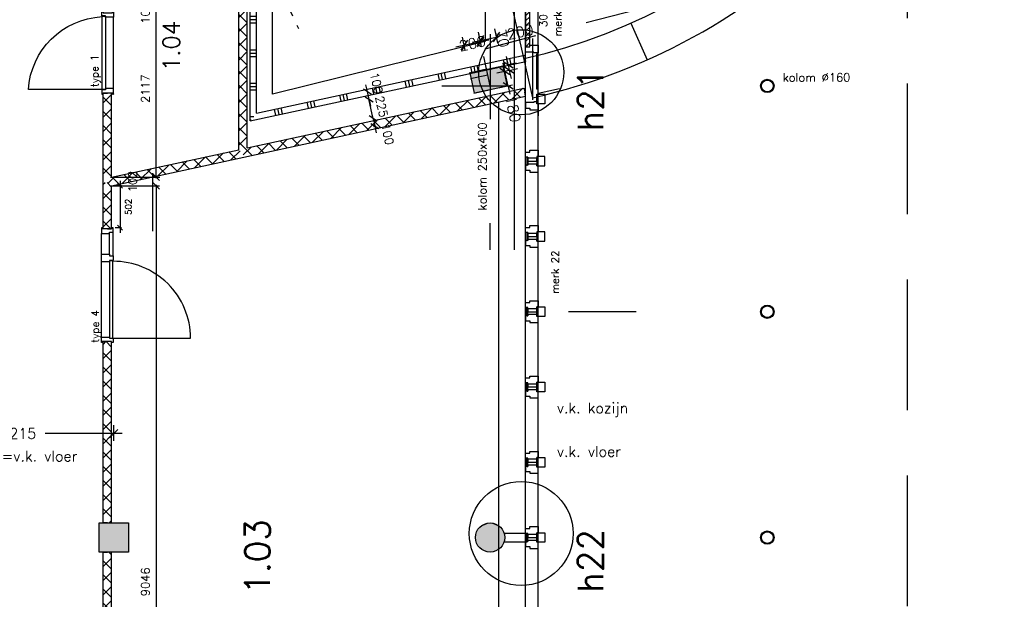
# Model space of a CAD drawing. Extents: x -84256 to 172857, y -58817 to 112048.
# Tile 69 of 90: x 39858 to 51630, y 60708 to 67639. Entities that reach past the tile are written whole.
import ezdxf

# ---------------------------------------------------------------- set-up
doc = ezdxf.new("R2010")
doc.units = 0
doc.header["$LTSCALE"] = 50
doc.header["$MEASUREMENT"] = 0
doc.header["$PDMODE"] = 3
doc.header["$PDSIZE"] = 0.001
for name, pattern in [('DASHDOT', [25, 12.5, -6.25, 0, -6.25]), ('DASHED', [0.75, 0.5, -0.25]), ('HIDDEN', [9.375, 6.25, -3.125])]:
    doc.linetypes.add(name, pattern=pattern)
doc.layers.get('0').update_dxf_attribs({"linetype": 'CONTINUOUS'})
doc.layers.get('DEFPOINTS').update_dxf_attribs({"linetype": 'CONTINUOUS'})
for name, color, linetype in [('_BRANDCOMPART', 6, 'DASHDOT'), ('_DETAILNUMMERS', 4, 'CONTINUOUS'), ('_DETAILNUMMERSTEKST', 4, 'CONTINUOUS'), ('_INSTALLATIES_A1C', 1, 'DASHED'), ('A--01A1_ACEER', 1, 'CONTINUOUS'), ('A--A22--_F-23-', 9, 'CONTINUOUS'), ('A--A22--_F123-', 9, 'CONTINUOUS'), ('A--A28--_F12--', 7, 'CONTINUOUS'), ('A--A42--_F-23-', 9, 'CONTINUOUS'), ('A--L21--', 3, 'CONTINUOUS'), ('A--L21D2_BUITENWAND', 2, 'CONTINUOUS'), ('A--L22--_F-2--', 7, 'CONTINUOUS'), ('A--L22--_F123-', 7, 'CONTINUOUS'), ('A--L22A2_BINNENWAND', 2, 'CONTINUOUS'), ('A--L22A4_BINNENWAND', 4, 'CONTINUOUS'), ('A--L28--', 7, 'CONTINUOUS'), ('A--L28--_F12--', 7, 'CONTINUOUS'), ('A--L32--', 7, 'CONTINUOUS'), ('A--L32--_F123-', 1, 'CONTINUOUS'), ('A--L32--_F123-DRAAIR', 7, 'CONTINUOUS'), ('A--L42--', 7, 'CONTINUOUS'), ('A--L42--_F-23-', 7, 'CONTINUOUS'), ('A--M$1A-_F123-', 1, 'CONTINUOUS'), ('A--M1$A-_F123-', 1, 'CONTINUOUS'), ('A--T$1A-25_TEKST', 2, 'CONTINUOUS'), ('A--T$1A-_F123-_R', 4, 'CONTINUOUS'), ('A--T01A-25_TEKST', 2, 'CONTINUOUS'), ('TEKSTKOZIJNMERK', 2, 'CONTINUOUS'), ('X--LR---_CP', 7, 'CONTINUOUS')]:
    doc.layers.add(name, color=color, linetype=linetype)
doc.layers.add('bruto vloeroppervlak', color=3, linetype='CONTINUOUS', plot=False)
doc.styles.add('ALFA-0_25', font='ROMANS')
doc.styles.add('B-01', font='SIMPLEX.SHX', dxfattribs={"width": 0.8, "height": 4.5})
doc.styles.add('HIEMSTRA', font='romans.shx')
doc.linetypes.add('BATTING', pattern='A,0.0001,-0.1,[134,ltypeshp.shx,S=0.1,R=0,X=-0.1,Y=0],-0.2,[134,ltypeshp.shx,S=0.1,R=180,X=0.1,Y=0],-0.1', length=0.4001)
doc.dimstyles.new('BEILEN', dxfattribs={"dimscale": 40, "dimtxt": 2.5, "dimasz": 2, "dimexe": 0.3, "dimexo": 0.3, "dimgap": 2, "dimtad": 1, "dimdec": 0, "dimzin": 0, "dimdsep": 46, "dimtxsty": 'HIEMSTRA', "dimblk1": 'OBLIQUE', "dimblk2": 'OBLIQUE', "dimsah": 1, "dimcen": -0.09, "dimdle": 0.3, "dimse1": 1, "dimclrd": 2, "dimclre": 2, "dimclrt": 3, "dimadec": 0, "dimazin": 0, "dimtfac": 1, "dimtdec": 4, "dimtofl": 0, "dimtmove": 2, "dimatfit": 3, "dimldrblk": 'OBLIQUE', "dimfxl": 1, "dimtvp": 625, "dimtolj": 1, "dimtzin": 0, "dimarcsym": 0})
doc.dimstyles.new('STANDARD$0', dxfattribs={"dimscale": 50, "dimtxt": 2.5, "dimasz": 2, "dimexe": 2, "dimexo": 0, "dimgap": 2, "dimtad": 1, "dimdec": 0, "dimzin": 0, "dimdsep": 46, "dimtxsty": 'ALFA-0_25', "dimblk1": 'OBLIQUE', "dimblk2": 'OBLIQUE', "dimsah": 1, "dimcen": -3, "dimdle": 2, "dimclrd": 1, "dimclre": 1, "dimclrt": 2, "dimadec": 0, "dimazin": 0, "dimtfac": 0.666667, "dimtofl": 0, "dimtmove": 2, "dimatfit": 3, "dimldrblk": 'OBLIQUE', "dimfxl": 1, "dimtvp": 0.833333, "dimtolj": 1, "dimtzin": 0, "dimarcsym": 0})
pattern_1 = [(45, (-42527.06, -66043.89), (-84.85281, 84.85281), []), (135, (-42527.06, -66043.89), (-84.85281, -84.85281), [])]
pattern_2 = [(45, (-40907.13, -65693.27), (-84.85281, 84.85281), []), (135, (-40907.13, -65693.27), (-84.85281, -84.85281), [])]

# ---------------------------------------------------------------- blocks, each defined once
blk = doc.blocks.new('dr_930type4')
at = {"layer": 'A--L32--_F123-', "color": 1}
for p, q in [((67, 0), (1307, 0)), ((1057, -94), (1307, -94)), ((1038, -139), (1322, -139))]:
    blk.add_line(p, q, dxfattribs=at)
at = {"layer": 'A--L32--_F123-'}
for points in [[(0, -9), (0, 0), (67, 0), (67, -94), (52, -94), (52, -139), (0, -139), (0, -121), (12, -121), (12, -9), (0, -9)], [(969, 0), (1055, 0), (1057, 0), (1057, -94), (1057, -94), (1040, -94), (1040, -137), (1038, -139), (986, -139), (984, -137), (984, -94), (969, -94), (967, -94), (967, 0)], [(1374, -9), (1374, 0), (1307, 0), (1307, -94), (1322, -94), (1322, -139), (1374, -139), (1374, -121), (1362, -121), (1362, -9), (1374, -9)], [(54, -96), (54, -136), (980, -136), (977, -96), (54, -96)]]:
    blk.add_lwpolyline(points, close=True, dxfattribs=at)
blk.add_point((1374, 0), dxfattribs=at)
blk.add_point((1374, 0), dxfattribs=at)
at = {"layer": 'A--L32--_F123-DRAAIR', "color": 1}
blk.add_lwpolyline([(54, -136), (54, -1066, 0.414214), (973, -136)], format="xyb", dxfattribs=at)
at = {"layer": 'X--LR---_CP', "color": 1, "linetype": 'Continuous'}
blk.add_point((0, 0), dxfattribs=at)
at = {"layer": 'X--LR---_CP', "color": 1}
blk.add_point((982, 0), dxfattribs=at)
blk = doc.blocks.new('*U1176')
at = {"layer": 'A--A22--_F123-', "linetype": 'Continuous'}
h = blk.add_hatch(dxfattribs=at)
h.set_pattern_fill('ALFAKRS', color=256, scale=120, style=0)
h.set_pattern_definition([(45, (-40907.13, -61621.86), (-84.85281, 84.85281), []), (135, (-40907.13, -61621.86), (-84.85281, -84.85281), [])])
h.paths.add_polyline_path([(0, 0), (-50, 0), (-50, 2167), (0, 2167), (50, 2167), (50, 0)])
at = {"layer": 'A--L22--_F-2--', "color": 2, "linetype": 'Continuous'}
for points in [[(0, 0), (-50, 0), (-50, 2167), (0, 2167)], [(0, 0), (50, 0), (50, 2167), (0, 2167)]]:
    blk.add_lwpolyline(points, dxfattribs=at)
blk = doc.blocks.new('*U1148')
at = {"layer": 'A--A22--_F123-', "linetype": 'Continuous'}
h = blk.add_hatch(dxfattribs=at)
h.set_pattern_fill('ALFAKRS', color=256, scale=120, style=0)
h.set_pattern_definition(pattern_1)
h.paths.add_polyline_path([(0, 0), (50, 62), (3359, 778), (3369, 729), (3380, 680), (11, -49)])
at = {"layer": 'A--L22--_F-2--', "color": 2, "linetype": 'Continuous'}
for points in [[(11, -49), (11, -49), (3380, 680), (3369, 729)], [(50, 62), (50, 62), (3359, 778), (3369, 729)]]:
    blk.add_lwpolyline(points, dxfattribs=at)
blk = doc.blocks.new('*U1140')
at = {"layer": 'A--A22--_F123-', "linetype": 'Continuous'}
h = blk.add_hatch(dxfattribs=at)
h.set_pattern_fill('ALFAKRS', color=256, scale=120, style=0)
h.set_pattern_definition([(45, (-40907.13, -60203.86), (-84.85281, 84.85281), []), (135, (-40907.13, -60203.86), (-84.85281, -84.85281), [])])
h.paths.add_polyline_path([(0, 0), (-50, 0), (-50, 1068), (0, 1068), (50, 1068), (50, 0)])
at = {"layer": 'A--L22--_F-2--', "color": 2, "linetype": 'Continuous'}
for points in [[(-50, 0), (-50, 0), (-50, 1068), (0, 1068)], [(50, 0), (50, 0), (50, 1068), (0, 1068)]]:
    blk.add_lwpolyline(points, dxfattribs=at)
blk = doc.blocks.new('*U1098')
at = {"layer": 'A--A22--_F123-', "linetype": 'Continuous'}
h = blk.add_hatch(dxfattribs=at)
h.set_pattern_fill('ALFAKRS', color=256, scale=120, style=0)
h.set_pattern_definition(pattern_1)
h.paths.add_polyline_path([(0, 0), (-50, 40), (-50, 1829), (0, 1879), (50, 1929), (50, 62)])
at = {"layer": 'A--L22--_F-2--', "color": 2, "linetype": 'Continuous'}
for points in [[(50, 62), (50, 62), (50, 1929), (50, 1929)], [(-50, 40), (-50, 40), (-50, 1829), (-50, 1829)]]:
    blk.add_lwpolyline(points, dxfattribs=at)
blk = doc.blocks.new('*U1097')
at = {"layer": 'A--A22--_F-23-', "linetype": 'Continuous'}
h = blk.add_hatch(dxfattribs=at)
h.set_pattern_fill('ALFAPLST', color=256, scale=400, style=0)
h.set_pattern_definition([(0, (0, 0), (0, 400), []), (0, (0, 40), (0, 400), []), (0, (0, 80), (0, 400), [])])
h.paths.add_polyline_path([(0, 0), (-38, -46), (-38, 1535), (0, 1573), (38, 1610), (38, 46)])
at = {"layer": 'A--L22--_F123-', "color": 1, "linetype": 'Continuous'}
for points in [[(-38, -46), (-38, -46), (-38, 1535), (-38, 1535)], [(38, 46), (38, 46), (38, 1610), (38, 1610)]]:
    blk.add_lwpolyline(points, dxfattribs=at)
blk = doc.blocks.new('dr_880 type1')
at = {"layer": 'A--L32--_F123-', "color": 1}
blk.add_line((67, 0), (917, 0), dxfattribs=at)
at = {"layer": 'A--L32--_F123-'}
for points in [[(0, 9), (0, 0), (67, 0), (67, 94), (50, 94), (50, 139), (0, 139), (0, 121), (12, 121), (12, 9), (0, 9)], [(52, 96), (52, 136), (932, 136), (929, 96), (52, 96)], [(984, 9), (984, 0), (917, 0), (917, 94), (934, 94), (934, 139), (984, 139), (984, 121), (972, 121), (972, 9), (984, 9)]]:
    blk.add_lwpolyline(points, close=True, dxfattribs=at)
at = {"layer": 'A--L32--_F123-DRAAIR', "color": 1}
blk.add_lwpolyline([(52, 136), (52, 1016, -0.381848), (925, 136)], format="xyb", dxfattribs=at)
at = {"layer": 'X--LR---_CP', "color": 1}
for p in [(12, 121), (12, 9)]:
    blk.add_point(p, dxfattribs=at)
at = {"layer": 'X--LR---_CP', "color": 2}
for p in [(972, 121), (972, 9)]:
    blk.add_point(p, dxfattribs=at)
at = {"layer": 'X--LR---_CP'}
blk.add_point((0, 0), dxfattribs=at)
blk = doc.blocks.new('*U1094')
at = {"layer": 'A--A22--_F123-', "linetype": 'Continuous'}
h = blk.add_hatch(dxfattribs=at)
h.set_pattern_fill('ALFAKRS', color=256, scale=120, style=0)
h.set_pattern_definition(pattern_2)
h.paths.add_polyline_path([(0, 0), (-50, 0), (-50, 1069), (0, 1069), (50, 1069), (50, 62)])
at = {"layer": 'A--L22--_F-2--', "color": 2, "linetype": 'Continuous'}
for points in [[(-50, 0), (-50, 0), (-50, 1069), (0, 1069)], [(50, 62), (50, 62), (50, 1069), (0, 1069)]]:
    blk.add_lwpolyline(points, dxfattribs=at)
blk = doc.blocks.new('KOLOMSTAAL_160')
at = {"layer": 'A--01A1_ACEER', "linetype": 'Continuous'}
h = blk.add_hatch(color=256, dxfattribs=at)
edge = h.paths.add_edge_path()
edge.add_arc((-191476, 112325), 80, 0, 360)
edge = h.paths.add_edge_path(flags=16)
edge.add_arc((-191476, 112325), 70, 0, 360)
at = {"linetype": 'Continuous'}
for radius in [80, 70]:
    blk.add_circle((-191476, 112325), radius, dxfattribs=at)
blk = doc.blocks.new('Q020437-')
at = {"layer": 'A--A28--_F12--', "color": 8}
for points in [[(-175, -175), (-175, 175), (175, 175)], [(-175, -175), (175, 175), (175, -175)]]:
    blk.add_solid(points, dxfattribs=at)
at = {"layer": 'A--L28--_F12--', "color": 3, "linetype": 'Continuous'}
blk.add_lwpolyline([(-175, -175), (-175, 175), (175, 175), (175, -175)], close=True, dxfattribs=at)
at = {"layer": 'X--LR---_CP'}
for p in [(-175, 0), (-175, 0), (175, 0)]:
    blk.add_point(p, dxfattribs=at)
blk = doc.blocks.new('Q020478-')
at = {"layer": 'A--A28--_F12--', "color": 8}
for points in [[(0, 175), (-162, -67), (-175, 0)], [(0, 175), (-175, 0), (-162, 67)], [(0, 175), (-124, -124), (-162, -67)], [(0, 175), (-162, 67), (-124, 124)], [(0, 175), (-67, -162), (-124, -124)], [(0, 175), (-124, 124), (-67, 162)], [(0, 175), (0, -175), (-67, -162)], [(0, 175), (67, 162), (124, 124)], [(0, 175), (124, 124), (162, 67)], [(0, 175), (162, 67), (175, 0)], [(0, 175), (175, 0), (162, -67)], [(0, 175), (162, -67), (124, -124)], [(0, 175), (124, -124), (67, -162)], [(0, 175), (67, -162), (0, -175)]]:
    blk.add_solid(points, dxfattribs=at)
at = {"layer": 'A--L28--_F12--', "color": 3, "linetype": 'Continuous'}
blk.add_lwpolyline([(0, 175, -1), (0, -175, -1), (0, 175)], format="xyb", close=True, dxfattribs=at)
at = {"layer": 'X--LR---_CP'}
for p in [(0, 175), (175, 0), (175, 0)]:
    blk.add_point(p, dxfattribs=at)
blk = doc.blocks.new('_OBLIQUE')
at = {"color": 0, "linetype": 'ByBlock'}
blk.add_line((-0.5, -0.5), (0.5, 0.5), dxfattribs=at)
blk = doc.blocks.new('*D178')
at = {"color": 2, "linetype": 'ByBlock', "transparency": 16777216}
for p, q in [((44086, 66451), (44033, 66694)), ((44038, 66683), (44047, 66685))]:
    blk.add_line(p, q, dxfattribs=at)
at = {"layer": 'DEFPOINTS', "color": 0, "linetype": 'ByBlock', "transparency": 16777216}
for p in [(44027, 66681), (44036, 66683), (44074, 66460)]:
    blk.add_point(p, dxfattribs=at)
at = {"color": 2, "linetype": 'ByBlock', "transparency": 16777216, "xscale": 80, "yscale": 80, "zscale": 80}
for p, rotation in [((44036, 66683), 102.1967809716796), ((44083, 66462), 282.1967809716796)]:
    blk.add_blockref('_OBLIQUE', p, dxfattribs=dict(at, rotation=rotation))
at = {"color": 3, "linetype": 'ByBlock', "transparency": 16777216, "insert": (44185, 66600), "char_height": 100, "attachment_point": 5, "rotation": 282.1968, "style": 'HIEMSTRA'}
blk.add_mtext('\\A1;225', dxfattribs=at)
blk = doc.blocks.new('*D179')
at = {"color": 2, "linetype": 'ByBlock', "transparency": 16777216}
for p, q in [((44083, 66462), (44066, 66540)), ((44083, 66462), (44105, 66365)), ((44087, 66361), (44116, 66367)), ((44105, 66365), (44121, 66286))]:
    blk.add_line(p, q, dxfattribs=at)
at = {"layer": 'DEFPOINTS', "color": 0, "linetype": 'ByBlock', "transparency": 16777216}
for p in [(44054, 66456), (44075, 66358), (44105, 66365)]:
    blk.add_point(p, dxfattribs=at)
at = {"color": 2, "linetype": 'ByBlock', "transparency": 16777216, "xscale": 80, "yscale": 80, "zscale": 80}
for p, rotation in [((44083, 66462), 282.2128550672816), ((44105, 66365), 102.2128550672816)]:
    blk.add_blockref('_OBLIQUE', p, dxfattribs=dict(at, rotation=rotation))
at = {"color": 3, "linetype": 'ByBlock', "transparency": 16777216, "insert": (44257, 66269), "char_height": 100, "attachment_point": 5, "rotation": 282.2129, "style": 'HIEMSTRA'}
blk.add_mtext('\\A1;100', dxfattribs=at)
blk = doc.blocks.new('*D180')
at = {"color": 2, "linetype": 'ByBlock', "transparency": 16777216}
for p, q in [((44015, 66780), (43998, 66859)), ((44012, 66780), (44003, 66778)), ((44036, 66683), (44015, 66780)), ((44036, 66683), (44053, 66604))]:
    blk.add_line(p, q, dxfattribs=at)
at = {"layer": 'DEFPOINTS', "color": 0, "linetype": 'ByBlock', "transparency": 16777216}
for p in [(44015, 66780), (44023, 66782), (44044, 66684)]:
    blk.add_point(p, dxfattribs=at)
at = {"color": 2, "linetype": 'ByBlock', "transparency": 16777216, "xscale": 80, "yscale": 80, "zscale": 80}
for p, rotation in [((44015, 66780), 282.1968816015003), ((44036, 66683), 102.1968816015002)]:
    blk.add_blockref('_OBLIQUE', p, dxfattribs=dict(at, rotation=rotation))
at = {"color": 3, "linetype": 'ByBlock', "transparency": 16777216, "insert": (44124, 66880), "char_height": 100, "attachment_point": 5, "rotation": 282.1969, "style": 'HIEMSTRA'}
blk.add_mtext('\\A1;100', dxfattribs=at)
blk = doc.blocks.new('*U1051')
at = {"layer": 'A--A22--_F123-', "linetype": 'Continuous'}
h = blk.add_hatch(dxfattribs=at)
h.set_pattern_fill('ALFAKRS', color=256, scale=120, style=0)
h.set_pattern_definition([(45, (-40907.13, -65138.85), (-84.85281, 84.85281), []), (135, (-40907.13, -65138.85), (-84.85281, -84.85281), [])])
h.paths.add_polyline_path([(0, 0), (-50, 0), (-50, 554), (0, 554), (50, 514), (50, 0)])
at = {"layer": 'A--L22--_F-2--', "color": 2, "linetype": 'Continuous'}
for points in [[(0, 0), (-50, 0), (-50, 554), (-50, 554)], [(0, 0), (50, 0), (50, 514), (50, 514)]]:
    blk.add_lwpolyline(points, dxfattribs=at)
blk = doc.blocks.new('*D274')
at = {"layer": 'A--M$1A-_F123-', "color": 2, "linetype": 'Continuous', "lineweight": -2, "transparency": 16777216}
blk.add_line((41491, 65665), (41491, 56595), dxfattribs=at)
at = {"layer": 'DEFPOINTS', "color": 0, "linetype": 'Continuous', "transparency": 16777216}
for p in [(41491, 65653), (41491, 56607), (41491, 56607)]:
    blk.add_point(p, dxfattribs=at)
at = {"layer": 'A--M$1A-_F123-', "color": 2, "linetype": 'Continuous', "lineweight": -2, "transparency": 16777216, "xscale": 80, "yscale": 80, "zscale": 80}
for p, rotation in [((41491, 65653), 90), ((41491, 56607), 270)]:
    blk.add_blockref('_OBLIQUE', p, dxfattribs=dict(at, rotation=rotation))
at = {"layer": 'A--M$1A-_F123-', "color": 3, "linetype": 'Continuous', "transparency": 16777216, "insert": (41361, 60917), "char_height": 100, "attachment_point": 5, "rotation": 90, "style": 'HIEMSTRA'}
blk.add_mtext('\\A1;9046', dxfattribs=at)
blk = doc.blocks.new('*D295')
at = {"layer": 'A--M$1A-_F123-', "color": 2, "linetype": 'Continuous', "lineweight": -2, "transparency": 16777216}
for p, q in [((41491, 65755), (41491, 65835)), ((41491, 65653), (41491, 65573))]:
    blk.add_line(p, q, dxfattribs=at)
at = {"layer": 'DEFPOINTS', "color": 0, "linetype": 'Continuous', "transparency": 16777216}
for p in [(41491, 65755), (41491, 65755), (41491, 65653)]:
    blk.add_point(p, dxfattribs=at)
at = {"layer": 'A--M$1A-_F123-', "color": 2, "linetype": 'Continuous', "lineweight": -2, "transparency": 16777216, "xscale": 80, "yscale": 80, "zscale": 80}
for p, rotation in [((41491, 65755), 270), ((41491, 65653), 90)]:
    blk.add_blockref('_OBLIQUE', p, dxfattribs=dict(at, rotation=rotation))
at = {"layer": 'A--M$1A-_F123-', "color": 3, "linetype": 'Continuous', "transparency": 16777216, "insert": (41209, 65704), "char_height": 100, "attachment_point": 5, "rotation": 90, "style": 'HIEMSTRA'}
blk.add_mtext('\\A1;102', dxfattribs=at)
blk = doc.blocks.new('*D296')
at = {"layer": 'A--M$1A-_F123-', "color": 2, "linetype": 'Continuous', "lineweight": -2, "transparency": 16777216}
blk.add_line((41491, 65743), (41491, 67885), dxfattribs=at)
at = {"layer": 'DEFPOINTS', "color": 0, "linetype": 'Continuous', "transparency": 16777216}
for p in [(41491, 67873), (41491, 67873), (41491, 65755)]:
    blk.add_point(p, dxfattribs=at)
at = {"layer": 'A--M$1A-_F123-', "color": 2, "linetype": 'Continuous', "lineweight": -2, "transparency": 16777216, "xscale": 80, "yscale": 80, "zscale": 80}
for p, rotation in [((41491, 67873), 90), ((41491, 65755), 270)]:
    blk.add_blockref('_OBLIQUE', p, dxfattribs=dict(at, rotation=rotation))
at = {"layer": 'A--M$1A-_F123-', "color": 3, "linetype": 'Continuous', "transparency": 16777216, "insert": (41361, 66814), "char_height": 100, "attachment_point": 5, "rotation": 90, "style": 'HIEMSTRA'}
blk.add_mtext('\\A1;2117', dxfattribs=at)
blk = doc.blocks.new('*D297')
at = {"layer": 'A--M$1A-_F123-', "color": 2, "linetype": 'Continuous', "lineweight": -2, "transparency": 16777216}
for p, q in [((41491, 67973), (41491, 68053)), ((41491, 67873), (41491, 67793))]:
    blk.add_line(p, q, dxfattribs=at)
at = {"layer": 'DEFPOINTS', "color": 0, "linetype": 'Continuous', "transparency": 16777216}
for p in [(41491, 67973), (41491, 67973), (41491, 67873)]:
    blk.add_point(p, dxfattribs=at)
at = {"layer": 'A--M$1A-_F123-', "color": 2, "linetype": 'Continuous', "lineweight": -2, "transparency": 16777216, "xscale": 80, "yscale": 80, "zscale": 80}
for p, rotation in [((41491, 67973), 270), ((41491, 67873), 90)]:
    blk.add_blockref('_OBLIQUE', p, dxfattribs=dict(at, rotation=rotation))
at = {"layer": 'A--M$1A-_F123-', "color": 3, "linetype": 'Continuous', "transparency": 16777216, "insert": (41361, 67718), "char_height": 100, "attachment_point": 5, "rotation": 90, "style": 'HIEMSTRA'}
blk.add_mtext('\\A1;100', dxfattribs=at)
blk = doc.blocks.new('*D353')
at = {"color": 1, "linetype": 'ByBlock', "transparency": 16777216}
for p, q in [((38767, 62602), (38767, 62790)), ((40982, 62602), (40982, 62790)), ((38667, 62690), (39522, 62690)), ((41082, 62690), (40162, 62690))]:
    blk.add_line(p, q, dxfattribs=at)
at = {"layer": 'DEFPOINTS', "color": 0, "linetype": 'ByBlock', "transparency": 16777216}
for p in [(38767, 62690), (38767, 62602), (40982, 62602)]:
    blk.add_point(p, dxfattribs=at)
at = {"color": 1, "linetype": 'ByBlock', "transparency": 16777216, "xscale": 100, "yscale": 100, "zscale": 100, "rotation": 180}
blk.add_blockref('_OBLIQUE', (38767, 62690), dxfattribs=at)
at = {"color": 1, "linetype": 'ByBlock', "transparency": 16777216, "xscale": 100, "yscale": 100, "zscale": 100}
blk.add_blockref('_OBLIQUE', (40982, 62690), dxfattribs=at)
at = {"color": 2, "linetype": 'ByBlock', "transparency": 16777216, "insert": (39842, 62690), "char_height": 125, "attachment_point": 5, "style": 'ALFA-0_25'}
blk.add_mtext('\\A1;2215', dxfattribs=at)
blk = doc.blocks.new('*D379')
at = {"color": 1, "linetype": 'ByBlock', "transparency": 16777216}
for p, q in [((45698, 67102), (45677, 67200)), ((45697, 67102), (45795, 67123)), ((45698, 67102), (45712, 67033)), ((45712, 67033), (45810, 67055)), ((45712, 67033), (45734, 66936))]:
    blk.add_line(p, q, dxfattribs=at)
at = {"layer": 'DEFPOINTS', "color": 0, "linetype": 'ByBlock', "transparency": 16777216}
for p in [(45697, 67102), (45712, 67033), (45712, 67033)]:
    blk.add_point(p, dxfattribs=at)
at = {"color": 1, "linetype": 'ByBlock', "transparency": 16777216, "xscale": 100, "yscale": 100, "zscale": 100}
for p, rotation in [((45698, 67102), 282.2127605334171), ((45712, 67033), 102.212760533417)]:
    blk.add_blockref('_OBLIQUE', p, dxfattribs=dict(at, rotation=rotation))
at = {"color": 2, "linetype": 'ByBlock', "transparency": 16777216, "insert": (45630, 67415), "char_height": 125, "attachment_point": 5, "rotation": 282.2128, "style": 'ALFA-0_25'}
blk.add_mtext('\\A1;70', dxfattribs=at)
blk = doc.blocks.new('*D380')
at = {"color": 1, "linetype": 'ByBlock', "transparency": 16777216}
for p, q in [((45380, 67316), (45347, 67473)), ((45465, 67396), (45074, 67311)), ((45185, 67274), (45151, 67430))]:
    blk.add_line(p, q, dxfattribs=at)
at = {"layer": 'DEFPOINTS', "color": 0, "linetype": 'ByBlock', "transparency": 16777216}
for p in [(45172, 67333), (45185, 67274), (45380, 67316)]:
    blk.add_point(p, dxfattribs=at)
at = {"color": 1, "linetype": 'ByBlock', "transparency": 16777216, "xscale": 100, "yscale": 100, "zscale": 100}
for p, rotation in [((45172, 67333), 192.2170765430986), ((45368, 67375), 12.2170765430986)]:
    blk.add_blockref('_OBLIQUE', p, dxfattribs=dict(at, rotation=rotation))
at = {"color": 2, "linetype": 'ByBlock', "transparency": 16777216, "insert": (45270, 67354), "char_height": 125, "attachment_point": 5, "rotation": 12.2171, "style": 'ALFA-0_25'}
blk.add_mtext('\\A1;200', dxfattribs=at)
blk = doc.blocks.new('*D381')
at = {"color": 1, "linetype": 'ByBlock', "transparency": 16777216}
for p, q in [((45380, 67316), (45343, 67488)), ((45576, 67358), (45539, 67530)), ((45267, 67369), (45560, 67432))]:
    blk.add_line(p, q, dxfattribs=at)
at = {"layer": 'DEFPOINTS', "color": 0, "linetype": 'ByBlock', "transparency": 16777216}
for p in [(45560, 67432), (45576, 67358), (45380, 67316)]:
    blk.add_point(p, dxfattribs=at)
at = {"color": 1, "linetype": 'ByBlock', "transparency": 16777216, "xscale": 100, "yscale": 100, "zscale": 100}
for p, rotation in [((45560, 67432), 12.21707654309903), ((45364, 67390), 192.217076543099)]:
    blk.add_blockref('_OBLIQUE', p, dxfattribs=dict(at, rotation=rotation))
at = {"color": 2, "linetype": 'ByBlock', "transparency": 16777216, "insert": (45842, 67493), "char_height": 125, "attachment_point": 5, "rotation": 12.2171, "style": 'ALFA-0_25'}
blk.add_mtext('\\A1;200', dxfattribs=at)
blk = doc.blocks.new('*D392')
at = {"color": 1, "linetype": 'ByBlock', "transparency": 16777216}
for p, q in [((45659, 67022), (45638, 67120)), ((45712, 67033), (45562, 67001)), ((45697, 66846), (45659, 67022)), ((45750, 66857), (45600, 66825)), ((45697, 66846), (45719, 66748))]:
    blk.add_line(p, q, dxfattribs=at)
at = {"layer": 'DEFPOINTS', "color": 0, "linetype": 'ByBlock', "transparency": 16777216}
for p in [(45659, 67022), (45712, 67033), (45750, 66857)]:
    blk.add_point(p, dxfattribs=at)
at = {"color": 1, "linetype": 'ByBlock', "transparency": 16777216, "xscale": 100, "yscale": 100, "zscale": 100}
for p, rotation in [((45659, 67022), 282.2064030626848), ((45697, 66846), 102.2064030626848)]:
    blk.add_blockref('_OBLIQUE', p, dxfattribs=dict(at, rotation=rotation))
at = {"color": 2, "linetype": 'ByBlock', "transparency": 16777216, "insert": (45757, 66571), "char_height": 125, "attachment_point": 5, "rotation": 282.2064, "style": 'ALFA-0_25'}
blk.add_mtext('\\A1;180', dxfattribs=at)
blk = doc.blocks.new('KOLOM400X250')
at = {"layer": 'A--A28--_F12--', "color": 8}
for points in [[(-200, -125), (-200, 125), (200, 125)], [(-200, -125), (200, 125), (200, -125)]]:
    blk.add_solid(points, dxfattribs=at)
at = {"layer": 'A--L28--_F12--', "color": 3, "linetype": 'Continuous'}
blk.add_lwpolyline([(-200, -125), (-200, 125), (200, 125), (200, -125)], close=True, dxfattribs=at)
at = {"layer": 'X--LR---_CP'}
for p in [(-200, 0), (-200, 0), (200, 0)]:
    blk.add_point(p, dxfattribs=at)
blk = doc.blocks.new('*U942')
at = {"layer": 'A--A22--_F-23-', "linetype": 'Continuous'}
h = blk.add_hatch(dxfattribs=at)
h.set_pattern_fill('ALFAPLST', color=256, scale=400, angle=-77.8031, style=0)
h.set_pattern_definition([(282.197, (0, 0), (390.97, 84.51), []), (282.197, (39.1, 8.45), (390.97, 84.51), []), (282.197, (78.2, 16.9), (390.97, 84.51), [])])
h.paths.add_polyline_path([(0, 0), (-38, -46), (3257, 666), (3249, 702), (3241, 739), (38, 46)])
at = {"layer": 'A--L22--_F123-', "color": 1, "linetype": 'Continuous'}
for points in [[(38, 46), (38, 46), (3241, 739), (3249, 702)], [(-38, -46), (-38, -46), (3257, 666), (3249, 702)]]:
    blk.add_lwpolyline(points, dxfattribs=at)
blk = doc.blocks.new('*U940')
at = {"layer": 'A--A22--_F123-', "linetype": 'Continuous'}
h = blk.add_hatch(dxfattribs=at)
h.set_pattern_fill('ALFAKRS', color=256, scale=120, style=0)
h.set_pattern_definition(pattern_2)
h.paths.add_polyline_path([(0, 0), (50, 62), (1570, 391), (1620, 351), (1631, 302), (50, -40)])
at = {"layer": 'A--L22--_F-2--', "color": 2, "linetype": 'Continuous'}
for points in [[(50, 62), (50, 62), (1570, 391), (1570, 391)], [(50, -40), (50, -40), (1631, 302), (1631, 302)]]:
    blk.add_lwpolyline(points, dxfattribs=at)
blk = doc.blocks.new('*U937')
at = {"layer": 'A--A42--_F-23-', "linetype": 'Continuous'}
h = blk.add_hatch(dxfattribs=at)
h.set_pattern_fill('ALFALINE', color=256, scale=40, style=0)
h.set_pattern_definition([(45, (-45927.092, -64097.933), (-28.284271, 28.284271), [])])
h.paths.add_polyline_path([(0, 0), (-5, 0), (-5, 98), (0, 98), (5, 98), (5, 0)])
at = {"layer": 'A--L42--_F-23-', "color": 2, "linetype": 'Continuous'}
for points in [[(0, 0), (-5, 0), (-5, 98), (0, 98)], [(0, 0), (5, 0), (5, 98), (0, 98)]]:
    blk.add_lwpolyline(points, dxfattribs=at)
blk = doc.blocks.new('*U936')
at = {"layer": 'A--A42--_F-23-', "linetype": 'Continuous'}
h = blk.add_hatch(dxfattribs=at)
h.set_pattern_fill('ALFALINE', color=256, scale=40, style=0)
h.set_pattern_definition([(45, (-45927.092, -61397.933), (-28.284271, 28.284271), [])])
h.paths.add_polyline_path([(0, 0), (-5, 0), (-5, 98), (0, 98), (5, 98), (5, 0)])
at = {"layer": 'A--L42--_F-23-', "color": 2, "linetype": 'Continuous'}
for points in [[(0, 0), (-5, 0), (-5, 98), (0, 98)], [(0, 0), (5, 0), (5, 98), (0, 98)]]:
    blk.add_lwpolyline(points, dxfattribs=at)
blk = doc.blocks.new('*U935')
at = {"layer": 'A--A42--_F-23-', "linetype": 'Continuous'}
h = blk.add_hatch(dxfattribs=at)
h.set_pattern_fill('ALFALINE', color=256, scale=40, style=0)
h.set_pattern_definition([(45, (-45927.092, -63197.933), (-28.284271, 28.284271), [])])
h.paths.add_polyline_path([(0, 0), (-5, 0), (-5, 98), (0, 98), (5, 98), (5, 0)])
at = {"layer": 'A--L42--_F-23-', "color": 2, "linetype": 'Continuous'}
for points in [[(0, 0), (-5, 0), (-5, 98), (0, 98)], [(0, 0), (5, 0), (5, 98), (0, 98)]]:
    blk.add_lwpolyline(points, dxfattribs=at)
blk = doc.blocks.new('*U934')
at = {"layer": 'A--A42--_F-23-', "linetype": 'Continuous'}
h = blk.add_hatch(dxfattribs=at)
h.set_pattern_fill('ALFALINE', color=256, scale=40, style=0)
h.set_pattern_definition([(45, (-45927.092, -62297.933), (-28.284271, 28.284271), [])])
h.paths.add_polyline_path([(0, 0), (-5, 0), (-5, 98), (0, 98), (5, 98), (5, 0)])
at = {"layer": 'A--L42--_F-23-', "color": 2, "linetype": 'Continuous'}
for points in [[(0, 0), (-5, 0), (-5, 98), (0, 98)], [(0, 0), (5, 0), (5, 98), (0, 98)]]:
    blk.add_lwpolyline(points, dxfattribs=at)
blk = doc.blocks.new('*U933')
at = {"layer": 'A--A42--_F-23-', "linetype": 'Continuous'}
h = blk.add_hatch(dxfattribs=at)
h.set_pattern_fill('ALFALINE', color=256, scale=40, style=0)
h.set_pattern_definition([(45, (-45927.092, -65095.783), (-28.284271, 28.284271), [])])
h.paths.add_polyline_path([(0, 0), (5, 0), (5, -98), (0, -98), (-5, -98), (-5, 0)])
at = {"layer": 'A--L42--_F-23-', "color": 2, "linetype": 'Continuous'}
for points in [[(0, 0), (-5, 0), (-5, -98), (0, -98)], [(0, 0), (5, 0), (5, -98), (0, -98)]]:
    blk.add_lwpolyline(points, dxfattribs=at)
blk = doc.blocks.new('*U932')
at = {"layer": 'A--A42--_F-23-', "linetype": 'Continuous'}
h = blk.add_hatch(dxfattribs=at)
h.set_pattern_fill('ALFALINE', color=256, scale=40, style=0)
h.set_pattern_definition([(45, (-45927.092, -65995.783), (-28.284271, 28.284271), [])])
h.paths.add_polyline_path([(0, 0), (5, 0), (5, -98), (0, -98), (-5, -98), (-5, 0)])
at = {"layer": 'A--L42--_F-23-', "color": 2, "linetype": 'Continuous'}
for points in [[(0, 0), (-5, 0), (-5, -98), (0, -98)], [(0, 0), (5, 0), (5, -98), (0, -98)]]:
    blk.add_lwpolyline(points, dxfattribs=at)
blk = doc.blocks.new('*D501')
at = {"layer": 'A--M1$A-_F123-', "color": 1, "lineweight": -2, "transparency": 16777216}
for p, q in [((41059, 65713), (41059, 65091)), ((41075, 65653), (40999, 65653)), ((41075, 65151), (40999, 65151))]:
    blk.add_line(p, q, dxfattribs=at)
at = {"layer": 'DEFPOINTS', "color": 0, "transparency": 16777216}
for p in [(41075, 65653), (41059, 65151), (41075, 65151)]:
    blk.add_point(p, dxfattribs=at)
at = {"layer": 'A--M1$A-_F123-', "color": 1, "lineweight": -2, "transparency": 16777216, "xscale": 60, "yscale": 60, "zscale": 60}
for p, rotation in [((41059, 65653), 90), ((41059, 65151), 270)]:
    blk.add_blockref('_OBLIQUE', p, dxfattribs=dict(at, rotation=rotation))
at = {"layer": 'A--M1$A-_F123-', "color": 2, "transparency": 16777216, "insert": (41158, 65401), "char_height": 75, "attachment_point": 5, "rotation": 90, "style": 'ALFA-0_25'}
blk.add_mtext('\\A1;502', dxfattribs=at)

msp = doc.modelspace()

# ---------------------------------------------------------------- hatches: boundary and pattern name
at = {"layer": 'A--01A1_ACEER', "linetype": 'Continuous'}
h = msp.add_hatch(dxfattribs=at)
h.set_pattern_fill('ANSI31', color=256, scale=350, style=0)
h.paths.add_polyline_path([(45958, 68607.9), (45907, 68607.9), (45907, 67315.2), (45958, 67315.2)])

# ---------------------------------------------------------------- linework, layer by layer
at = {"linetype": 'Continuous'}
for p, q in [((45439, 67045.8), (45233.7, 67001.4)), ((45453.8, 66977.4), (45248.5, 66933)), ((45491.9, 66801.5), (45286.6, 66757.1)), ((40942.1, 65755.2), (41531.6, 65755.2)), ((40942.1, 65652.9), (41530.4, 65652.9))]:
    msp.add_line(p, q, dxfattribs=at)
at = {"layer": '_BRANDCOMPART'}
msp.add_lwpolyline([(30494.6, 38221.7), (28457.9, 38236.7), (28457.9, 38236.7), (28457.9, 45608.5), (27870.4, 45675.5), (28200, 47293.7), (29563.6, 47293.7), (29893.6, 48913.5), (36087.2, 79318.8), (38726.9, 79318.8), (38727, 82343.2), (39358.5, 82343.2), (39358.5, 83251.9), (41161.4, 83251.9), (41154.9, 76346.4), (42676.3, 76346.4), (46227.6, 68844.3), (45422, 68503.3), (45422, 67290.8), (51065.6, 68757.4)], dxfattribs=at)
at = {"layer": '_BRANDCOMPART', "color": 4, "linetype": 'BATTING', "ltscale": 5}
msp.add_lwpolyline([(42879.9, 68407.1), (41240.8, 68407.1), (41240.8, 75611.8), (42326.7, 75611.8), (43716.2, 72246.9), (45422, 68581.3), (45422, 67377.9), (42879.9, 66749.3), (42879.9, 68407.1)], dxfattribs=at)
at = {"layer": '_DETAILNUMMERS'}
for centre, radius in [((45854.4, 67009.6), 508.9), ((45854.4, 61494.6), 621.2)]:
    msp.add_circle(centre, radius, dxfattribs=at)
at = {"layer": '_INSTALLATIES_A1C', "ltscale": 10}
msp.add_lwpolyline([(41259.7, 71646.3), (43191.5, 67534.4)], dxfattribs=at)
at = {"layer": 'A--01A1_ACEER', "linetype": 'Continuous'}
for p, q in [((45772, 64886.5), (45772, 69834.5)), ((45907, 56606.9), (45907, 68777.9)), ((46057, 56606.9), (46057, 68672.9)), ((45482, 67466.3), (45482, 66448.1)), ((45482, 66846.9), (45406, 67198)), ((45482, 67153.4), (45482, 66597.1)), ((44905.4, 66846.9), (45631.6, 66846.9)), ((45150.5, 66846.9), (45724.5, 66846.9)), ((45482, 64886.5), (45482, 65206.1)), ((47227.7, 64146.9), (46419.4, 64146.9))]:
    msp.add_line(p, q, dxfattribs=at)
at = {"layer": 'A--01A1_ACEER'}
for p, q in [((45992, 66681.7), (45992, 67415.7)), ((46057, 67336.2), (46057, 67415.7)), ((46057, 67317.1), (46057, 67415.7)), ((46057, 66623.1), (46057, 66490.7))]:
    msp.add_line(p, q, dxfattribs=at)
at = {"layer": 'A--01A1_ACEER', "linetype": 'Continuous'}
msp.add_lwpolyline([(45958, 68607.9), (45907, 68607.9), (45907, 67315.2), (45958, 67315.2)], close=True, dxfattribs=at)
at = {"layer": 'A--L21--', "color": 1, "linetype": 'HIDDEN', "ltscale": 5}
msp.add_lwpolyline([(41433.5, 92734.3), (50467, 90313.8), (50467, 45692.5)], dxfattribs=at)
at = {"layer": 'A--L21D2_BUITENWAND'}
for p, q in [((46042.1, 66810), (46042.2, 67231.3)), ((46042.2, 67231.3), (46054.2, 67231.3)), ((46054.2, 67231.3), (46054.1, 66810)), ((46054.1, 66810), (46042.1, 66810)), ((45582, 66654), (45582, 56606.9))]:
    msp.add_line(p, q, dxfattribs=at)
for points in [[(45907, 67250.3), (45907, 67315.2), (45958, 67315.2), (45958, 67336.2), (46057, 67336.2), (46057, 67263.2), (46057, 67241.2), (46042, 67241.3), (46003, 67241.3), (46003, 67250.3)], [(45907, 66647.7), (45907, 66582.7), (45958, 66582.7), (45958, 66561.7), (46057, 66561.7), (46057, 66634.7), (46057, 66656.7), (46042, 66656.7), (46003, 66656.7), (46003, 66647.7)]]:
    msp.add_lwpolyline(points, close=True, dxfattribs=at)
at = {"layer": 'A--L22A2_BINNENWAND'}
for p, q in [((45657, 61496.9), (45922.1, 61496.9)), ((45657, 61396.9), (45922.1, 61396.9))]:
    msp.add_line(p, q, dxfattribs=at)
for points in [[(46042.1, 66634.6), (46042.1, 66748.6), (46088.8, 66748.6), (46137.1, 66748.6), (46137.1, 66707.6), (46137.1, 66634.6), (46042.1, 66634.6)], [(45907, 66055.8), (45958, 66055.8), (45958, 66076.8), (46057, 66076.8), (46057, 66003.9), (46042, 66003.9), (46042, 65981.8), (45932, 65981.8), (45932, 65995.8), (45907, 65995.8)], [(46042, 65946.9), (46042, 65981.8), (45932, 65981.8), (45932, 65946.8)], [(46042, 65946.9), (46042, 65911.9), (45932, 65911.9), (45932, 65946.8)], [(46042, 66003.9), (46042, 65889.9), (46088.8, 65889.9), (46137, 65889.9), (46137, 65930.9), (46137, 66003.9), (46042, 66003.9)], [(45907, 65837.9), (45958, 65837.9), (45958, 65816.9), (46057, 65816.9), (46057, 65889.9), (46042, 65889.9), (46042, 65911.9), (45932, 65911.9), (45932, 65897.9), (45907, 65897.9)], [(45907, 65155.8), (45958, 65155.8), (45958, 65176.8), (46057, 65176.8), (46057, 65103.9), (46042, 65103.9), (46042, 65081.8), (45932, 65081.8), (45932, 65095.8), (45907, 65095.8)], [(46042, 65103.9), (46042, 64989.9), (46088.8, 64989.9), (46137, 64989.9), (46137, 65030.9), (46137, 65103.9), (46042, 65103.9)], [(45907, 64937.9), (45958, 64937.9), (45958, 64916.9), (46057, 64916.9), (46057, 64989.9), (46042, 64989.9), (46042, 65011.9), (45932, 65011.9), (45932, 64997.9), (45907, 64997.9)], [(46042, 65046.9), (46042, 65081.8), (45932, 65081.8), (45932, 65046.8)], [(46042, 65046.9), (46042, 65011.9), (45932, 65011.9), (45932, 65046.8)], [(45907, 64255.8), (45958, 64255.8), (45958, 64276.8), (46057, 64276.8), (46057, 64203.9), (46042, 64203.9), (46042, 64181.8), (45932, 64181.8), (45932, 64195.8), (45907, 64195.8)], [(46042, 64146.9), (46042, 64181.8), (45932, 64181.8), (45932, 64146.9)], [(46042, 64089.9), (46042, 64203.9), (46088.8, 64203.9), (46137, 64203.8), (46137, 64162.9), (46137, 64089.8), (46042, 64089.9)], [(45907, 64037.9), (45958, 64037.9), (45958, 64016.9), (46057, 64016.9), (46057, 64089.9), (46042, 64089.9), (46042, 64111.9), (45932, 64111.9), (45932, 64097.9), (45907, 64097.9)], [(46042, 64146.9), (46042, 64111.9), (45932, 64111.9), (45932, 64146.9)], [(45907, 63355.8), (45958, 63355.8), (45958, 63376.8), (46057, 63376.8), (46057, 63303.9), (46042, 63303.9), (46042, 63281.8), (45932, 63281.8), (45932, 63295.8), (45907, 63295.8)], [(46042, 63246.9), (46042, 63281.8), (45932, 63281.8), (45932, 63246.9)], [(46042, 63246.9), (46042, 63211.9), (45932, 63211.9), (45932, 63246.9)], [(46042, 63189.9), (46042, 63303.9), (46088.8, 63303.9), (46137, 63303.8), (46137, 63262.9), (46137, 63189.8), (46042, 63189.9)], [(45907, 63137.9), (45958, 63137.9), (45958, 63116.9), (46057, 63116.9), (46057, 63189.9), (46042, 63189.9), (46042, 63211.9), (45932, 63211.9), (45932, 63197.9), (45907, 63197.9)], [(45907, 62455.8), (45958, 62455.8), (45958, 62476.8), (46057, 62476.8), (46057, 62403.9), (46042, 62403.9), (46042, 62381.8), (45932, 62381.8), (45932, 62395.8), (45907, 62395.8)], [(46042, 62289.9), (46042, 62403.9), (46088.8, 62403.9), (46137, 62403.8), (46137, 62362.9), (46137, 62289.8), (46042, 62289.9)], [(45907, 62237.9), (45958, 62237.9), (45958, 62216.9), (46057, 62216.9), (46057, 62289.9), (46042, 62289.9), (46042, 62311.9), (45932, 62311.9), (45932, 62297.9), (45907, 62297.9)], [(46042, 62346.9), (46042, 62381.8), (45932, 62381.8), (45932, 62346.9)], [(46042, 62346.9), (46042, 62311.9), (45932, 62311.9), (45932, 62346.9)], [(45907, 61555.8), (45958, 61555.8), (45958, 61576.8), (46057, 61576.8), (46057, 61503.9), (46042, 61503.9), (46042, 61481.8), (45932, 61481.8), (45932, 61495.8), (45907, 61495.8)], [(46042, 61446.9), (46042, 61481.8), (45932, 61481.8), (45932, 61446.9)], [(46042, 61389.9), (46042, 61503.9), (46088.8, 61503.9), (46137, 61503.8), (46137, 61462.9), (46137, 61389.8), (46042, 61389.9)], [(45907, 61337.9), (45958, 61337.9), (45958, 61316.9), (46057, 61316.9), (46057, 61389.9), (46042, 61389.9), (46042, 61411.9), (45932, 61411.9), (45932, 61397.9), (45907, 61397.9)], [(46042, 61446.9), (46042, 61411.9), (45932, 61411.9), (45932, 61446.9)]]:
    msp.add_lwpolyline(points, close=True, dxfattribs=at)
at = {"layer": 'A--L22A4_BINNENWAND', "linetype": 'Continuous'}
msp.add_line((46312.7, 66810.4), (46057, 66755.1), dxfattribs=at)
for radius in [6890.3, 7370.3]:
    msp.add_arc((44370.6, 73896), radius, 282.70881, 350.04154, dxfattribs=at)
at = {"layer": 'A--L32--_F123-', "color": 1}
for p, q in [((45992, 66706.2), (44370.6, 73896)), ((47166, 67598.2), (47360.8, 67159.5))]:
    msp.add_line(p, q, dxfattribs=at)
at = {"layer": 'A--M$1A-_F123-'}
msp.add_line((41445, 65804.9), (41445, 65109.9), dxfattribs=at)
at = {"layer": 'bruto vloeroppervlak'}
msp.add_lwpolyline([(46057, 56606.9), (46057, 68672.9), (48085.1, 69414.3), (48088.4, 88365.4)], dxfattribs=at)

# ---------------------------------------------------------------- block references
at = {"layer": 'A--L21--', "linetype": 'Continuous'}
for name, p in [('*U1097', (42652.1, 66474.7)), ('*U1098', (42527.1, 66043.9)), ('*U942', (42652.1, 66474.7)), ('*U1094', (40907.1, 65693.3)), ('*U1148', (42527.1, 66043.9)), ('*U940', (40907.1, 65693.3)), ('*U1051', (40907.1, 65138.9)), ('*U1176', (40907.1, 61621.9)), ('*U1140', (40907.1, 60203.9))]:
    msp.add_blockref(name, p, dxfattribs=at)
at = {"layer": 'A--L28--', "rotation": 12.20360648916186}
msp.add_blockref('KOLOM400X250', (45465.4, 66923.6), dxfattribs=at)
at = {"layer": 'A--L28--', "linetype": 'Continuous'}
for name, p in [('KOLOMSTAAL_160', (240272.6, -45478.6)), ('KOLOMSTAAL_160', (240272.6, -48178.6)), ('Q020437-', (40982.1, 61446.9)), ('Q020478-', (45482, 61446.9)), ('KOLOMSTAAL_160', (240272.6, -50878.6))]:
    msp.add_blockref(name, p, dxfattribs=at)
at = {"layer": 'A--L32--', "rotation": 90}
msp.add_blockref('dr_880 type1', (40978.1, 66750.4), dxfattribs=at)
at = {"layer": 'A--L32--', "linetype": 'Continuous', "rotation": 90}
msp.add_blockref('dr_930type4', (40836.1, 63776.9), dxfattribs=at)
at = {"layer": 'A--L42--', "linetype": 'Continuous'}
for name, p in [('*U932', (45927.1, 65995.8)), ('*U933', (45927.1, 65095.8)), ('*U937', (45927.1, 64097.9)), ('*U935', (45927.1, 63197.9)), ('*U934', (45927.1, 62297.9)), ('*U936', (45927.1, 61397.9))]:
    msp.add_blockref(name, p, dxfattribs=at)

# ---------------------------------------------------------------- texts
at = {"layer": '_DETAILNUMMERSTEKST', "style": 'ALFA-0_25'}
for s, p in [('h21', (46832.6, 66304.5)), ('h22', (46832.6, 60789.4))]:
    msp.add_text(s, height=300, rotation=90, dxfattribs=at).set_placement(p)
at = {"layer": 'A--T$1A-25_TEKST', "style": 'B-01'}
msp.add_text('kolom %%c160', height=100, dxfattribs=at).set_placement((48979.8, 66898.9))
msp.add_text('kolom 250x400', height=100, rotation=90, dxfattribs=at).set_placement((45438.7, 65357.8))
at = {"layer": 'A--T$1A-_F123-_R', "style": 'ALFA-0_25'}
for s, height, p in [('1.04', 200, (41770.7, 67025)), ('1.03', 300, (42850.4, 60765.5))]:
    msp.add_text(s, height=height, rotation=90, dxfattribs=at).set_placement(p)
at = {"layer": 'A--T01A-25_TEKST', "style": 'HIEMSTRA'}
for s, p in [('v.k. kozijn', (46280.6, 62932.9)), ('v.k. vloer', (46280.6, 62413.4)), ('=v.k. vloer', (39642.5, 62357.5))]:
    msp.add_text(s, height=125, dxfattribs=at).set_placement(p)
at = {"layer": 'TEKSTKOZIJNMERK', "style": 'B-01'}
for s, rotation, p in [('30 min. brandwerend', 90, (46163.3, 67551.2)), ('merk 21', 90, (46335.8, 67439.9)), ('type 1', 90, (40798.5, 66833.2)), ('merk 22', 89.92267, (46303.8, 64362.2)), ('type 4', 90, (40806.1, 63776.9))]:
    msp.add_text(s, height=90, rotation=rotation, dxfattribs=at).set_placement(p)

# ---------------------------------------------------------------- dimensions: what is measured, and where the dimension line sits
at = {"layer": 'A--M$1A-_F123-', "linetype": 'Continuous'}
for base, p1, p2, picture, middle in [((41491.3, 67972.5), (41491.3, 67872.5), (41491.3, 67972.5), '*D297', (41361.3, 67718.2)), ((41491.3, 56606.9), (41491.3, 65652.9), (41491.3, 56606.9), '*D274', (41361.3, 60916.7))]:
    dim = msp.add_linear_dim(base=base, p1=p1, p2=p2, angle=90, dimstyle='BEILEN', override={"dimse1": 1}, dxfattribs=at)
    dim.commit()
    dim.dimension.update_dxf_attribs({"geometry": picture, "text_midpoint": middle, "dimtype": 160})
for base, p1, p2, picture, middle in [((41491.3, 67872.5), (41491.3, 65755.2), (41491.3, 67872.5), '*D296', (41361.3, 66813.9)), ((41491.3, 65755.2), (41491.3, 65652.9), (41491.3, 65755.2), '*D295', (41209.3, 65704.1))]:
    dim = msp.add_linear_dim(base=base, p1=p1, p2=p2, angle=90, dimstyle='BEILEN', override={"dimse1": 1}, dxfattribs=at)
    dim.commit()
    dim.dimension.update_dxf_attribs({"geometry": picture, "text_midpoint": middle})
for base, p1, p2, angle, dimstyle, picture, middle in [((45559.9, 67432.4), (45380.5, 67315.9), (45576, 67358.2), 12.21708, 'STANDARD$0', '*D381', (45841.9, 67493.4)), ((45172.2, 67332.6), (45380.5, 67315.9), (45185, 67273.6), 192.21708, 'STANDARD$0', '*D380', (45270, 67353.8)), ((45712.5, 67033.4), (45697, 67101.7), (45711.8, 67033.3), 282.21276, 'STANDARD$0', '*D379', (45629.8, 67415.5)), ((45659.3, 67021.9), (45749.9, 66857.3), (45711.8, 67033.3), 102.2064, 'STANDARD$0', '*D392', (45756.9, 66570.9)), ((44014.6, 66780.3), (44044.5, 66684.5), (44023.3, 66782.2), 102.19688, 'BEILEN', '*D180', (44124.4, 66879.7)), ((44035.8, 66682.6), (44074.3, 66460.3), (44026.7, 66680.6), 102.19678, 'BEILEN', '*D178', (44185, 66599.5)), ((44104.5, 66364.5), (44054.2, 66455.9), (44075.3, 66358.2), 282.21286, 'BEILEN', '*D179', (44256.6, 66268.5))]:
    dim = msp.add_linear_dim(base=base, p1=p1, p2=p2, angle=angle, dimstyle=dimstyle, dxfattribs=at)
    dim.commit()
    dim.dimension.update_dxf_attribs({"geometry": picture, "text_midpoint": middle, "dimtype": 161})
dim = msp.add_linear_dim(base=(38766.7, 62689.6), p1=(40982.1, 62601.7), p2=(38766.7, 62601.7), dimstyle='STANDARD$0', dxfattribs=at)
dim.commit()
dim.dimension.update_dxf_attribs({"geometry": '*D353', "text_midpoint": (39841.9, 62689.6), "dimtype": 160})
at = {"layer": 'A--M1$A-_F123-'}
dim = msp.add_linear_dim(base=(41059.2, 65150.9), p1=(41075.1, 65652.9), p2=(41075.1, 65150.9), angle=270, dimstyle='STANDARD$0', override={"dimscale": 30, "dimblk1": 'OBLIQUE', "dimblk2": 'OBLIQUE'}, dxfattribs=at)
dim.commit()
dim.dimension.update_dxf_attribs({"geometry": '*D501', "text_midpoint": (41157.6, 65401.3), "dimtype": 161})

doc.saveas('drawing.dxf')
